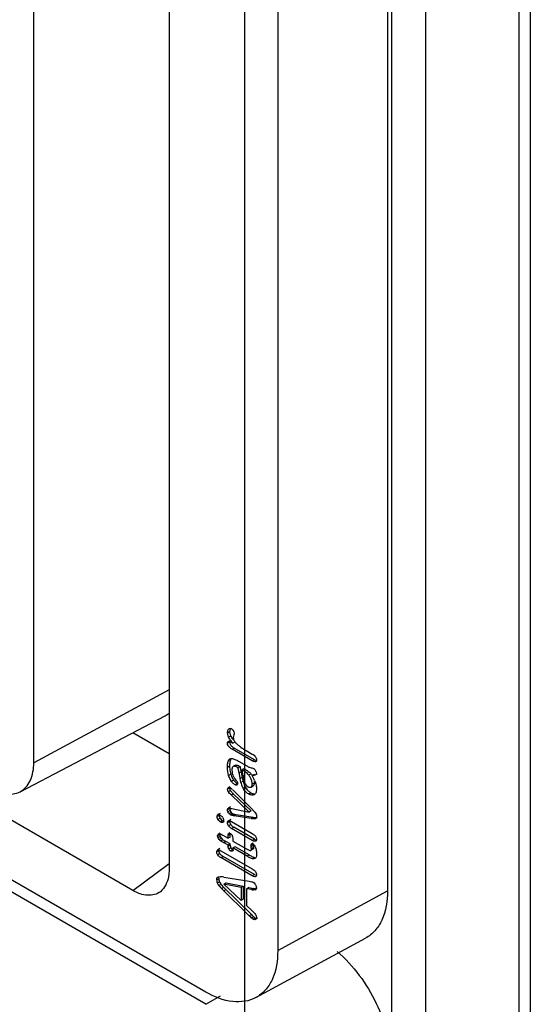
# Model space of a CAD drawing. Header units: millimetres. Extents: x 131 to 497, y 67 to 809.
# Tile 10 of 14: x 238 to 288, y 448 to 545. Entities that reach past the tile are written whole.
import ezdxf

# ---------------------------------------------------------------- set-up
doc = ezdxf.new("R2010")
doc.units = ezdxf.units.MM
doc.header["$LTSCALE"] = 57.01838
doc.layers.get('0').update_dxf_attribs({"linetype": 'CONTINUOUS'})

msp = doc.modelspace()

# ---------------------------------------------------------------- linework, layer by layer
at = {"color": 7, "linetype": 'Continuous'}
for p, q in [((259.666, 242.396), (259.666, 737.655)), ((277.408, 566.587), (277.408, 271)), ((274.063, 564.992), (274.063, 442.218)), ((273.682, 564.549), (273.682, 459.129)), ((238.947, 471.727), (238.947, 563.653)), ((252.234, 561.334), (252.234, 461.241)), ((286.588, 560.432), (286.588, 265.881)), ((287.704, 560.91), (287.704, 264.683)), ((262.903, 558.255), (262.903, 453.268)), ((255.85, 449.196), (156.741, 506.416)), ((255.853, 447.997), (156.803, 505.182)), ((248.669, 459.183), (178.007, 499.98)), ((252.234, 478.891), (238.947, 471.727)), ((237.599, 468.87), (251.846, 476.337)), ((258.08, 475.015), (258.15, 475.082)), ((258.161, 475.062), (258.08, 475.015)), ((252.234, 472.616), (248.671, 474.673)), ((258.182, 474.763), (257.97, 474.641)), ((258.288, 474.348), (258.076, 474.225)), ((258.182, 473.763), (257.97, 473.64)), ((258.283, 473.945), (258.071, 473.823)), ((258.425, 473.046), (258.637, 473.168)), ((260.408, 471.901), (258.425, 473.046)), ((258.71, 473.784), (258.498, 473.662)), ((260.62, 472.024), (258.637, 473.168)), ((258.185, 472.015), (258.075, 471.952)), ((259.813, 472.927), (260.408, 472.584)), ((260.62, 472.024), (260.408, 471.901)), ((258.177, 471.383), (257.965, 471.261)), ((258.767, 471.497), (258.555, 471.375)), ((258.998, 471.244), (259.211, 471.366)), ((259.038, 471.889), (259.852, 471.414)), ((259.371, 471.028), (259.583, 471.15)), ((259.722, 471.07), (259.51, 470.947)), ((259.583, 471.15), (259.722, 471.07)), ((260.816, 471.877), (260.716, 471.819)), ((258.291, 470.601), (258.078, 470.478)), ((259.329, 470.842), (259.117, 470.72)), ((259.216, 470.184), (259.428, 470.307)), ((259.286, 469.794), (259.216, 470.184)), ((259.371, 471.028), (259.51, 470.947)), ((259.498, 469.917), (259.428, 470.307)), ((260.054, 470.53), (260.266, 470.653)), ((260.612, 470.585), (260.4, 470.462)), ((260.856, 470.602), (260.722, 470.525)), ((258.182, 469.239), (257.97, 469.116)), ((258.191, 469.364), (258.054, 469.285)), ((258.573, 470.018), (258.361, 469.896)), ((258.712, 469.559), (258.924, 469.682)), ((259.498, 469.917), (259.286, 469.794)), ((259.767, 469.249), (259.555, 469.126)), ((260.279, 469.342), (260.492, 469.465)), ((260.611, 469.75), (260.398, 469.628)), ((258.258, 468.996), (258.046, 468.873)), ((258.326, 468.566), (258.538, 468.689)), ((260.086, 466.878), (258.326, 468.566)), ((258.538, 468.689), (260.298, 467)), ((258.592, 468.958), (260.287, 467.269)), ((260.037, 468.662), (260.249, 468.784)), ((258.182, 467.216), (257.97, 467.094)), ((258.272, 467.392), (258.06, 467.27)), ((258.396, 467.227), (260.086, 466.878)), ((260.287, 467.269), (260.411, 467.146)), ((257.154, 466.563), (256.942, 466.44)), ((257.238, 466.749), (257.026, 466.627)), ((257.246, 466.267), (257.034, 466.145)), ((258.225, 467.031), (258.013, 466.909)), ((258.333, 466.849), (258.121, 466.727)), ((258.465, 466.732), (258.253, 466.61)), ((258.572, 466.686), (258.36, 466.563)), ((258.697, 466.656), (258.485, 466.534)), ((258.61, 466.513), (258.822, 466.635)), ((260.287, 466.249), (258.61, 466.513)), ((258.822, 466.635), (260.499, 466.372)), ((260.298, 467), (260.086, 466.878)), ((260.499, 466.372), (260.287, 466.249)), ((260.739, 466.284), (260.611, 466.211)), ((260.885, 466.336), (260.753, 466.26)), ((257.477, 466.031), (257.264, 465.909)), ((257.654, 465.954), (257.506, 465.869)), ((258.182, 465.961), (257.97, 465.839)), ((258.281, 465.662), (258.068, 465.539)), ((258.281, 466.15), (258.069, 466.028)), ((258.35, 465.965), (260.408, 464.777)), ((258.37, 465.27), (258.583, 465.393)), ((260.408, 464.094), (258.37, 465.27)), ((260.62, 464.217), (258.583, 465.393)), ((257.214, 464.68), (257.002, 464.557)), ((257.257, 464.489), (257.045, 464.367)), ((257.212, 464.802), (257.097, 464.735)), ((257.365, 464.311), (257.153, 464.188)), ((257.523, 464.599), (258.033, 464.305)), ((258.033, 464.605), (258.245, 464.727)), ((258.033, 464.305), (258.033, 464.605)), ((258.245, 464.428), (258.033, 464.305)), ((258.214, 464.852), (258.098, 464.785)), ((258.245, 464.428), (258.245, 464.727)), ((257.525, 464.168), (257.313, 464.046)), ((257.58, 463.883), (257.792, 464.006)), ((258.033, 463.622), (257.58, 463.883)), ((258.245, 463.745), (257.792, 464.006)), ((258.245, 463.745), (258.033, 463.622)), ((258.245, 463.635), (258.033, 463.512)), ((258.033, 463.512), (258.033, 463.622)), ((258.311, 463.358), (258.099, 463.236)), ((258.245, 463.635), (258.245, 463.745)), ((258.497, 464.204), (258.497, 464.037)), ((258.497, 464.037), (259.831, 463.267)), ((258.709, 463.477), (258.497, 463.354)), ((258.497, 463.354), (258.497, 463.228)), ((259.889, 462.551), (258.497, 463.354)), ((260.101, 462.673), (258.709, 463.477)), ((260.362, 463.693), (260.271, 463.641)), ((260.505, 463.583), (260.293, 463.461)), ((260.527, 463.388), (260.315, 463.265)), ((260.481, 463.829), (260.333, 463.743)), ((260.62, 464.217), (260.408, 464.094)), ((260.815, 464.071), (260.713, 464.012)), ((257.123, 463.103), (256.911, 462.981)), ((257.223, 462.8), (257.011, 462.677)), ((257.224, 463.293), (257.012, 463.17)), ((257.319, 463.09), (260.408, 461.307)), ((257.319, 462.408), (257.531, 462.53)), ((260.408, 460.625), (257.319, 462.408)), ((260.62, 460.747), (257.531, 462.53)), ((258.476, 463.186), (258.264, 463.063)), ((258.562, 463.115), (258.433, 463.04)), ((260.101, 462.673), (259.889, 462.551)), ((260.463, 463.229), (260.251, 463.107)), ((260.624, 462.424), (260.412, 462.301)), ((260.708, 462.355), (260.656, 462.313)), ((248.669, 459.183), (252.234, 461.826)), ((257.044, 460.489), (256.97, 460.446)), ((257.617, 460.481), (260.085, 460.094)), ((260.62, 460.747), (260.408, 460.625)), ((260.815, 460.601), (260.713, 460.542)), ((257.123, 460.338), (256.911, 460.216)), ((256.97, 459.918), (257.182, 460.04)), ((257.333, 459.781), (257.121, 459.659)), ((257.367, 459.389), (257.579, 459.511)), ((257.579, 459.511), (260.318, 456.81)), ((257.835, 459.922), (257.623, 459.799)), ((257.623, 459.799), (259.306, 458.2)), ((259.306, 459.466), (257.623, 459.799)), ((257.835, 459.922), (259.518, 459.589)), ((259.518, 459.589), (259.306, 459.466)), ((259.306, 459.466), (259.306, 458.2)), ((259.518, 459.589), (259.518, 458.323)), ((260.05, 459.479), (259.838, 459.357)), ((260.05, 459.479), (260.546, 459.389)), ((260.106, 456.688), (257.367, 459.389)), ((257.834, 459.261), (257.622, 459.138)), ((259.838, 459.357), (259.838, 457.7)), ((260.334, 459.267), (259.838, 459.357)), ((260.546, 459.389), (260.334, 459.267)), ((260.752, 459.36), (260.539, 459.237)), ((260.707, 459.237), (260.791, 459.286)), ((262.903, 453.268), (273.682, 459.129)), ((259.518, 458.323), (259.306, 458.2)), ((259.838, 457.7), (260.345, 457.211)), ((260.318, 456.81), (260.106, 456.688)), ((260.548, 456.588), (260.336, 456.465)), ((260.703, 456.473), (260.491, 456.35)), ((260.929, 456.45), (260.717, 456.328)), ((260.759, 448.659), (271.529, 454.499)), ((255.853, 447.997), (257.268, 448.816))]:
    msp.add_line(p, q, dxfattribs=at)
for centre, radius, start, end in [((250.792, 478.346), 2.269, 297.69653, 309.89222), ((258.854, 474.64), 0.884, 179.96003, 189.11061), ((258.806, 474.633), 0.836, 189.14569, 199.07659), ((258.839, 474.646), 0.871, 199.16025, 208.85301), ((260.587, 475.707), 2.918, 215.01157, 217.37573), ((259.051, 474.768), 0.871, 199.27046, 208.85182), ((259.299, 474.252), 0.77, 199.71131, 208.56705), ((261.425, 476.451), 3.85, 233.44536, 235.91658), ((258.352, 471.843), 0.294, 120.02561, 131.54647), ((261.701, 471.386), 3.524, 177.79332, 180.04749), ((260.935, 471.416), 2.758, 175.16573, 177.79766), ((243.896, 467.555), 15.546, 13.06246, 13.72626), ((244.274, 467.642), 15.158, 11.71525, 13.0654), ((244.108, 467.677), 15.546, 13.06246, 13.72626), ((244.359, 467.735), 15.289, 12.39127, 13.06249), ((260.644, 472.667), 1.476, 249.97776, 255.6747), ((260.422, 471.282), 2.237, 190.96264, 197.73427), ((253.435, 465.842), 6.809, 37.18823, 39.15693), ((240.127, 466.926), 19.365, 10.75804, 11.29783), ((240.54, 467.004), 18.944, 9.6646, 10.76009), ((244.614, 467.791), 15.028, 11.71235, 12.39131), ((240.339, 467.048), 19.365, 10.75804, 11.29783), ((240.614, 467.101), 19.085, 10.21301, 10.75806), ((240.891, 467.15), 18.804, 9.66257, 10.21303), ((253.773, 469.467), 5.815, 11.63519, 13.61609), ((251.581, 469.011), 8.054, 10.3712, 11.66607), ((273.453, 472.905), 14.163, 189.93581, 192.02057), ((259.125, 469.626), 1.537, 47.34623, 50.53471), ((255.302, 467.723), 5.787, 25.49951, 28.25199), ((256.477, 468.281), 4.486, 22.14032, 25.52237), ((257.353, 467.992), 1.558, 44.42092, 50.12663), ((253.796, 466.121), 6.353, 36.17401, 37.15345), ((261.134, 470.143), 1.88, 190.68211, 198.10409), ((261.071, 470.122), 1.814, 198.101, 213.30337), ((261.346, 470.265), 1.88, 190.68196, 198.20388), ((261.298, 470.249), 1.829, 198.18816, 205.78044), ((260.681, 470.212), 1.11, 193.37489, 198.97003), ((260.789, 470.249), 1.224, 198.94847, 204.19129), ((261.258, 470.232), 1.786, 205.84987, 213.41059), ((260.852, 470.276), 1.293, 204.17231, 209.22634), ((259.036, 469.591), 1.366, 8.2228, 14.9073), ((261.673, 471.959), 4.53, 224.44043, 226.20992), ((261.001, 470.034), 1.461, 221.57478, 226.21737), ((260.93, 469.96), 1.358, 226.23515, 233.43118), ((260.926, 469.955), 1.353, 233.45407, 240.19439), ((260.414, 468.906), 0.36, 299.92714, 308.04638), ((256.928, 466.018), 0.666, 30.09607, 40.04228), ((262.515, 481.993), 15.901, 261.94308, 262.34424), ((252.263, 458.99), 11.529, 44.59612, 45.02966), ((259.274, 465.807), 1.748, 37.52695, 40.60308), ((257.944, 464.8), 0.758, 220.21994, 236.4985), ((257.732, 464.678), 0.758, 220.21994, 236.4985), ((259.205, 466.916), 3.438, 236.60336, 238.33638), ((263.134, 473.278), 10.701, 239.49131, 240.05035), ((258.81, 463.622), 0.564, 188.23913, 197.99693), ((258.785, 463.614), 0.538, 198.01315, 208.37083), ((258.525, 463.466), 0.484, 208.37195, 218.24255), ((256.344, 453.62), 6.978, 79.48977, 81.93696), ((257.722, 460.215), 0.811, 179.94983, 187.03012), ((257.671, 460.21), 0.759, 187.15359, 202.64886), ((257.968, 460.328), 1.079, 202.36102, 207.67996), ((257.977, 460.332), 1.089, 207.62248, 218.19035), ((259.539, 461.605), 3.104, 218.82279, 221.10425), ((257.887, 460.335), 0.764, 194.92267, 202.67268), ((258.192, 460.456), 1.092, 202.38708, 212.93577), ((259.387, 461.469), 2.9, 221.07207, 225.8467), ((258.176, 460.445), 1.073, 212.88541, 218.22362), ((259.702, 461.685), 3.039, 218.79786, 223.42563), ((259.547, 461.54), 2.827, 223.44844, 225.87689), ((260.023, 459.337), 0.801, 30.35453, 38.81401), ((261.142, 464.178), 4.977, 260.65758, 261.413), ((261.121, 464.007), 4.805, 261.36185, 263.0019), ((261.383, 464.485), 5.164, 260.6825, 262.13455), ((261.282, 463.72), 4.392, 262.0697, 263.01256), ((264.055, 460.537), 5.515, 224.26415, 225.41934), ((263.886, 460.368), 5.276, 225.44638, 227.73701), ((264.106, 460.497), 5.286, 224.22783, 226.62716), ((264.259, 460.669), 5.516, 226.69508, 227.74153)]:
    msp.add_arc(centre, radius, start, end, dxfattribs=at)
for points, knots in [([(257.97, 474.641), (257.97, 474.677), (257.978, 474.807), (258.024, 474.938), (258.08, 475.015)], [0, 0, 0, 0, 0.273298, 1, 1, 1, 1]), ([(258.15, 475.082), (258.192, 475.106), (258.274, 475.105), (258.337, 475.073), (258.355, 475.062)], [0, 0, 0, 0, 0.700327, 1, 1, 1, 1]), ([(257.97, 473.64), (257.97, 473.664), (257.97, 473.734), (258.022, 473.815), (258.071, 473.823)], [0, 0, 0, 0, 0.319169, 1, 1, 1, 1]), ([(258.425, 473.046), (258.38, 473.072), (258.194, 473.187), (258.018, 473.367), (257.981, 473.534)], [0, 0, 0, 0, 0.23233, 1, 1, 1, 1]), ([(258.071, 473.823), (258.138, 473.833), (258.293, 473.78), (258.425, 473.707), (258.498, 473.662)], [0, 0, 0, 0, 0.441981, 1, 1, 1, 1]), ([(258.287, 472.075), (258.272, 472.045), (258.217, 471.909), (258.197, 471.761), (258.187, 471.648)], [0, 0, 0, 0, 0.224835, 1, 1, 1, 1]), ([(258.411, 472.136), (258.448, 472.132), (258.608, 472.102), (258.76, 472.036), (258.872, 471.979)], [0, 0, 0, 0, 0.224866, 1, 1, 1, 1]), ([(237.599, 468.87), (238.033, 469.097), (238.788, 470.008), (238.947, 471.125), (238.947, 471.727)], [0, 0, 0, 0, 0.44879, 1, 1, 1, 1]), ([(257.965, 471.261), (257.965, 471.305), (257.968, 471.473), (257.983, 471.641), (258.009, 471.76)], [0, 0, 0, 0, 0.266852, 1, 1, 1, 1]), ([(258.555, 471.375), (258.527, 471.369), (258.404, 471.282), (258.411, 471.115), (258.411, 471.003)], [0, 0, 0, 0, 0.198996, 1, 1, 1, 1]), ([(258.767, 471.497), (258.787, 471.502), (258.885, 471.507), (258.979, 471.473), (259.049, 471.444)], [0, 0, 0, 0, 0.218482, 1, 1, 1, 1]), ([(260.716, 471.819), (260.695, 471.811), (260.584, 471.802), (260.482, 471.858), (260.408, 471.901)], [0, 0, 0, 0, 0.205281, 1, 1, 1, 1]), ([(260.816, 472.003), (260.816, 471.981), (260.814, 471.909), (260.763, 471.836), (260.716, 471.819)], [0, 0, 0, 0, 0.30758, 1, 1, 1, 1]), ([(234.595, 469.215), (235.09, 468.929), (236.079, 468.528), (237.184, 468.653), (237.599, 468.87)], [0, 0, 0, 0, 0.549582, 1, 1, 1, 1]), ([(257.97, 469.116), (257.97, 469.136), (257.973, 469.2), (258.013, 469.265), (258.054, 469.285)], [0, 0, 0, 0, 0.300047, 1, 1, 1, 1]), ([(258.054, 469.285), (258.096, 469.305), (258.172, 469.305), (258.231, 469.276), (258.248, 469.266)], [0, 0, 0, 0, 0.708239, 1, 1, 1, 1]), ([(258.908, 469.546), (258.899, 469.542), (258.882, 469.531), (258.863, 469.524), (258.853, 469.522)], [0, 0, 0, 0, 0.498011, 1, 1, 1, 1]), ([(259.985, 469.377), (260.011, 469.362), (260.1, 469.316), (260.217, 469.308), (260.279, 469.342)], [0, 0, 0, 0, 0.296464, 1, 1, 1, 1]), ([(260.611, 469.755), (260.611, 469.732), (260.608, 469.654), (260.589, 469.572), (260.557, 469.525)], [0, 0, 0, 0, 0.287538, 1, 1, 1, 1]), ([(260.816, 469.141), (260.816, 469.111), (260.813, 469.002), (260.796, 468.892), (260.769, 468.818)], [0, 0, 0, 0, 0.275136, 1, 1, 1, 1]), ([(260.447, 468.549), (260.415, 468.547), (260.273, 468.547), (260.136, 468.603), (260.041, 468.659)], [0, 0, 0, 0, 0.224771, 1, 1, 1, 1]), ([(260.533, 468.676), (260.544, 468.675), (260.565, 468.672), (260.587, 468.671), (260.597, 468.671)], [0, 0, 0, 0, 0.50563, 1, 1, 1, 1]), ([(257.97, 467.094), (257.97, 467.116), (257.969, 467.181), (258.013, 467.265), (258.06, 467.27)], [0, 0, 0, 0, 0.320168, 1, 1, 1, 1]), ([(256.98, 466.581), (256.986, 466.59), (257, 466.606), (257.017, 466.62), (257.026, 466.627)], [0, 0, 0, 0, 0.501981, 1, 1, 1, 1]), ([(257.026, 466.627), (257.073, 466.659), (257.172, 466.642), (257.242, 466.605), (257.264, 466.592)], [0, 0, 0, 0, 0.690011, 1, 1, 1, 1]), ([(260.789, 466.306), (260.784, 466.297), (260.774, 466.28), (260.76, 466.266), (260.753, 466.26)], [0, 0, 0, 0, 0.517072, 1, 1, 1, 1]), ([(257.506, 465.869), (257.496, 465.863), (257.474, 465.853), (257.451, 465.85), (257.439, 465.85)], [0, 0, 0, 0, 0.488667, 1, 1, 1, 1]), ([(257.552, 465.913), (257.546, 465.904), (257.532, 465.888), (257.515, 465.874), (257.506, 465.869)], [0, 0, 0, 0, 0.505027, 1, 1, 1, 1]), ([(257.58, 465.98), (257.577, 465.967), (257.57, 465.944), (257.558, 465.923), (257.552, 465.913)], [0, 0, 0, 0, 0.52118, 1, 1, 1, 1]), ([(258.014, 465.989), (258.022, 465.998), (258.038, 466.013), (258.058, 466.024), (258.069, 466.028)], [0, 0, 0, 0, 0.497851, 1, 1, 1, 1]), ([(257.002, 464.557), (257.002, 464.578), (257.007, 464.647), (257.054, 464.713), (257.097, 464.735)], [0, 0, 0, 0, 0.295218, 1, 1, 1, 1]), ([(258.061, 464.746), (258.066, 464.754), (258.077, 464.769), (258.091, 464.781), (258.098, 464.785)], [0, 0, 0, 0, 0.515389, 1, 1, 1, 1]), ([(258.098, 464.785), (258.133, 464.805), (258.199, 464.799), (258.249, 464.774), (258.264, 464.765)], [0, 0, 0, 0, 0.697035, 1, 1, 1, 1]), ([(260.521, 463.316), (260.519, 463.305), (260.514, 463.286), (260.505, 463.268), (260.5, 463.26)], [0, 0, 0, 0, 0.524168, 1, 1, 1, 1]), ([(260.527, 463.388), (260.527, 463.375), (260.526, 463.351), (260.523, 463.327), (260.521, 463.316)], [0, 0, 0, 0, 0.519871, 1, 1, 1, 1]), ([(260.816, 464.196), (260.816, 464.174), (260.813, 464.101), (260.761, 464.029), (260.713, 464.012)], [0, 0, 0, 0, 0.305819, 1, 1, 1, 1]), ([(256.911, 462.981), (256.911, 463.004), (256.913, 463.077), (256.964, 463.153), (257.012, 463.17)], [0, 0, 0, 0, 0.308897, 1, 1, 1, 1]), ([(257.012, 463.17), (257.033, 463.178), (257.144, 463.188), (257.245, 463.133), (257.319, 463.09)], [0, 0, 0, 0, 0.205621, 1, 1, 1, 1]), ([(258.327, 463.034), (258.317, 463.038), (258.295, 463.046), (258.274, 463.057), (258.264, 463.063)], [0, 0, 0, 0, 0.479782, 1, 1, 1, 1]), ([(258.47, 463.081), (258.466, 463.072), (258.455, 463.057), (258.44, 463.045), (258.433, 463.04)], [0, 0, 0, 0, 0.516536, 1, 1, 1, 1]), ([(260.412, 462.301), (260.382, 462.31), (260.253, 462.354), (260.13, 462.416), (260.038, 462.467)], [0, 0, 0, 0, 0.231343, 1, 1, 1, 1]), ([(260.251, 463.107), (260.289, 463.121), (260.313, 463.191), (260.315, 463.247), (260.315, 463.265)], [0, 0, 0, 0, 0.690201, 1, 1, 1, 1]), ([(260.5, 463.26), (260.496, 463.253), (260.485, 463.24), (260.471, 463.232), (260.463, 463.229)], [0, 0, 0, 0, 0.512862, 1, 1, 1, 1]), ([(260.816, 462.803), (260.816, 462.772), (260.813, 462.659), (260.799, 462.545), (260.772, 462.467)], [0, 0, 0, 0, 0.273145, 1, 1, 1, 1]), ([(260.656, 462.314), (260.605, 462.284), (260.514, 462.276), (260.435, 462.295), (260.412, 462.301)], [0, 0, 0, 0, 0.714342, 1, 1, 1, 1]), ([(252.234, 461.241), (252.234, 461.01), (252.179, 460.224), (251.821, 459.406), (251.376, 459.06)], [0, 0, 0, 0, 0.290724, 1, 1, 1, 1]), ([(256.937, 460.386), (256.941, 460.397), (256.95, 460.418), (256.963, 460.437), (256.97, 460.446)], [0, 0, 0, 0, 0.515406, 1, 1, 1, 1]), ([(260.713, 460.542), (260.692, 460.535), (260.582, 460.528), (260.481, 460.582), (260.408, 460.625)], [0, 0, 0, 0, 0.205744, 1, 1, 1, 1]), ([(260.816, 460.726), (260.816, 460.704), (260.813, 460.631), (260.761, 460.559), (260.713, 460.542)], [0, 0, 0, 0, 0.30582, 1, 1, 1, 1]), ([(260.714, 459.742), (260.73, 459.715), (260.784, 459.618), (260.816, 459.506), (260.816, 459.426)], [0, 0, 0, 0, 0.275572, 1, 1, 1, 1]), ([(251.376, 459.06), (251.043, 458.8), (250.034, 458.558), (249.121, 458.923), (248.669, 459.183)], [0, 0, 0, 0, 0.44753, 1, 1, 1, 1]), ([(273.682, 459.129), (273.682, 458.156), (273.472, 456.72), (272.511, 455.199), (271.87, 454.684), (271.529, 454.499)], [0, 0, 0, 0, 0.547965, 0.781442, 1, 1, 1, 1]), ([(260.717, 456.328), (260.67, 456.3), (260.58, 456.305), (260.511, 456.339), (260.492, 456.35)], [0, 0, 0, 0, 0.704117, 1, 1, 1, 1]), ([(260.816, 456.519), (260.816, 456.497), (260.812, 456.423), (260.763, 456.352), (260.717, 456.328)], [0, 0, 0, 0, 0.29691, 1, 1, 1, 1]), ([(262.903, 453.268), (262.903, 452.299), (262.694, 450.87), (261.737, 449.356), (261.099, 448.843), (260.759, 448.659)], [0, 0, 0, 0, 0.547965, 0.781442, 1, 1, 1, 1]), ([(268.744, 453.192), (270.351, 451.794), (272.848, 448.356), (274.063, 444.234), (274.063, 442.218)], [0, 0, 0, 0, 0.513723, 1, 1, 1, 1]), ([(260.759, 448.659), (260.087, 448.294), (258.278, 448.054), (256.661, 448.728), (255.85, 449.196)], [0, 0, 0, 0, 0.449754, 1, 1, 1, 1])]:
    msp.add_open_spline(points, degree=3, knots=knots, dxfattribs=at)
for points in [[(258.292, 475.137), (258.242, 475.068), (258.21, 474.985), (258.194, 474.901)], [(258.355, 475.062), (258.437, 475.015), (258.506, 474.941), (258.554, 474.86)], [(258.197, 474.033), (258.154, 474.095), (258.113, 474.159), (258.076, 474.225)], [(258.194, 474.901), (258.186, 474.856), (258.182, 474.809), (258.182, 474.763)], [(258.182, 474.763), (258.182, 474.668), (258.198, 474.571), (258.229, 474.481)], [(258.288, 474.348), (258.325, 474.282), (258.366, 474.218), (258.409, 474.155)], [(258.409, 474.155), (258.454, 474.091), (258.502, 474.028), (258.552, 473.967)], [(258.584, 474.474), (258.555, 474.393), (258.534, 474.307), (258.534, 474.22)], [(258.534, 474.22), (258.534, 474.143), (258.548, 474.065), (258.574, 473.992)], [(258.554, 474.86), (258.595, 474.792), (258.63, 474.715), (258.63, 474.636)], [(258.63, 474.636), (258.63, 474.58), (258.604, 474.527), (258.584, 474.474)], [(257.981, 473.534), (257.973, 473.569), (257.97, 473.605), (257.97, 473.64)], [(258.182, 473.763), (258.182, 473.68), (258.205, 473.595), (258.245, 473.522)], [(258.245, 473.522), (258.288, 473.443), (258.351, 473.375), (258.42, 473.317)], [(258.498, 473.662), (258.418, 473.75), (258.34, 473.841), (258.268, 473.936)], [(258.42, 473.317), (258.487, 473.261), (258.561, 473.212), (258.637, 473.168)], [(258.623, 473.883), (258.643, 473.845), (258.667, 473.809), (258.692, 473.774)], [(258.692, 473.774), (258.719, 473.737), (258.749, 473.701), (258.78, 473.667)], [(258.78, 473.667), (258.811, 473.633), (258.844, 473.601), (258.877, 473.57)], [(258.877, 473.57), (258.958, 473.494), (259.044, 473.424), (259.133, 473.358)], [(259.268, 473.262), (259.445, 473.143), (259.628, 473.034), (259.813, 472.927)], [(258.075, 471.952), (258.095, 471.994), (258.123, 472.033), (258.157, 472.063)], [(258.205, 472.098), (258.266, 472.133), (258.342, 472.144), (258.411, 472.136)], [(260.408, 472.584), (260.528, 472.515), (260.642, 472.423), (260.717, 472.306)], [(260.62, 472.024), (260.688, 471.984), (260.761, 471.946), (260.84, 471.935)], [(260.717, 472.306), (260.774, 472.216), (260.816, 472.109), (260.816, 472.003)], [(258.078, 470.478), (257.998, 470.729), (257.965, 470.997), (257.965, 471.261)], [(258.009, 471.76), (258.024, 471.826), (258.045, 471.892), (258.075, 471.952)], [(258.177, 471.383), (258.177, 471.207), (258.191, 471.03), (258.225, 470.857)], [(258.686, 471.371), (258.643, 471.38), (258.597, 471.384), (258.555, 471.375)], [(258.998, 471.244), (258.899, 471.296), (258.796, 471.347), (258.686, 471.371)], [(258.872, 471.979), (258.929, 471.951), (258.984, 471.921), (259.038, 471.889)], [(259.049, 471.444), (259.104, 471.421), (259.158, 471.394), (259.211, 471.366)], [(259.722, 471.07), (259.789, 471.032), (259.854, 470.992), (259.917, 470.949)], [(259.852, 471.414), (259.943, 471.362), (260.039, 471.316), (260.138, 471.28)], [(260.278, 471.236), (260.341, 471.22), (260.404, 471.203), (260.465, 471.183)], [(260.465, 471.183), (260.494, 471.173), (260.524, 471.164), (260.551, 471.149)], [(260.551, 471.149), (260.63, 471.103), (260.688, 471.023), (260.733, 470.943)], [(258.251, 470.07), (258.179, 470.199), (258.124, 470.337), (258.078, 470.478)], [(258.291, 470.601), (258.314, 470.529), (258.339, 470.458), (258.368, 470.389)], [(258.368, 470.389), (258.396, 470.322), (258.428, 470.256), (258.463, 470.192)], [(258.411, 471.003), (258.411, 470.894), (258.419, 470.783), (258.442, 470.676)], [(258.442, 470.676), (258.454, 470.622), (258.47, 470.568), (258.491, 470.517)], [(258.463, 470.192), (258.496, 470.132), (258.533, 470.074), (258.573, 470.018)], [(258.491, 470.517), (258.529, 470.426), (258.577, 470.339), (258.63, 470.258)], [(258.63, 470.258), (258.657, 470.218), (258.685, 470.179), (258.715, 470.142)], [(259.371, 471.028), (259.391, 470.965), (259.409, 470.901), (259.424, 470.836)], [(259.705, 470.826), (259.642, 470.869), (259.577, 470.909), (259.51, 470.947)], [(259.89, 470.69), (259.831, 470.739), (259.769, 470.784), (259.705, 470.826)], [(260.06, 470.523), (260.009, 470.584), (259.951, 470.639), (259.89, 470.69)], [(259.917, 470.949), (259.981, 470.906), (260.043, 470.861), (260.102, 470.813)], [(260.159, 470.387), (260.129, 470.434), (260.097, 470.48), (260.061, 470.523)], [(260.301, 470.11), (260.265, 470.207), (260.215, 470.299), (260.159, 470.387)], [(260.166, 470.757), (260.204, 470.722), (260.24, 470.685), (260.272, 470.645)], [(260.273, 470.646), (260.309, 470.603), (260.341, 470.557), (260.372, 470.509)], [(260.356, 469.942), (260.341, 469.999), (260.322, 470.055), (260.301, 470.11)], [(260.722, 470.525), (260.626, 470.472), (260.509, 470.466), (260.4, 470.462)], [(260.816, 470.673), (260.815, 470.614), (260.773, 470.553), (260.722, 470.525)], [(260.733, 470.943), (260.781, 470.862), (260.814, 470.767), (260.816, 470.673)], [(258.046, 468.873), (257.997, 468.943), (257.97, 469.031), (257.97, 469.116)], [(258.182, 469.239), (258.182, 469.182), (258.192, 469.124), (258.215, 469.072)], [(258.248, 469.266), (258.285, 469.244), (258.319, 469.216), (258.352, 469.188)], [(258.361, 469.896), (258.32, 469.951), (258.284, 470.009), (258.251, 470.07)], [(258.476, 469.756), (258.435, 469.801), (258.397, 469.848), (258.361, 469.896)], [(258.712, 469.559), (258.623, 469.611), (258.545, 469.681), (258.476, 469.756)], [(258.573, 470.018), (258.609, 469.97), (258.648, 469.922), (258.689, 469.878)], [(258.689, 469.878), (258.726, 469.837), (258.765, 469.799), (258.807, 469.764)], [(258.853, 469.522), (258.805, 469.513), (258.753, 469.534), (258.712, 469.559)], [(258.807, 469.764), (258.843, 469.734), (258.883, 469.706), (258.924, 469.682)], [(258.962, 469.687), (258.963, 469.637), (258.952, 469.571), (258.908, 469.546)], [(258.924, 469.871), (258.96, 469.819), (258.962, 469.749), (258.961, 469.687)], [(259.694, 468.944), (259.643, 469.001), (259.597, 469.062), (259.555, 469.126)], [(259.724, 469.645), (259.783, 469.536), (259.877, 469.44), (259.985, 469.377)], [(259.767, 469.249), (259.809, 469.184), (259.856, 469.122), (259.908, 469.064)], [(260.279, 469.342), (260.306, 469.357), (260.329, 469.379), (260.346, 469.404)], [(260.346, 469.404), (260.365, 469.433), (260.378, 469.467), (260.386, 469.501)], [(260.386, 469.501), (260.395, 469.544), (260.399, 469.588), (260.398, 469.633)], [(260.399, 469.632), (260.399, 469.684), (260.395, 469.735), (260.388, 469.786)], [(260.557, 469.525), (260.54, 469.501), (260.518, 469.479), (260.492, 469.465)], [(260.6, 469.908), (260.607, 469.858), (260.612, 469.806), (260.611, 469.755)], [(260.632, 469.972), (260.663, 469.895), (260.692, 469.817), (260.718, 469.738)], [(260.718, 469.738), (260.759, 469.607), (260.789, 469.473), (260.805, 469.337)], [(260.805, 469.337), (260.813, 469.272), (260.817, 469.206), (260.816, 469.14)], [(258.326, 468.566), (258.226, 468.662), (258.125, 468.76), (258.046, 468.873)], [(258.215, 469.072), (258.226, 469.045), (258.241, 469.02), (258.258, 468.996)], [(258.258, 468.996), (258.284, 468.958), (258.313, 468.923), (258.343, 468.889)], [(258.343, 468.889), (258.374, 468.854), (258.406, 468.82), (258.439, 468.787)], [(258.466, 469.082), (258.507, 469.04), (258.55, 468.999), (258.592, 468.958)], [(260.041, 468.659), (259.911, 468.734), (259.793, 468.832), (259.694, 468.944)], [(260.253, 468.781), (260.339, 468.731), (260.435, 468.691), (260.533, 468.676)], [(260.593, 468.594), (260.549, 468.569), (260.498, 468.551), (260.447, 468.549)], [(260.709, 468.702), (260.689, 468.672), (260.664, 468.645), (260.635, 468.623)], [(260.769, 468.818), (260.754, 468.777), (260.734, 468.738), (260.709, 468.703)], [(258.06, 467.27), (258.172, 467.281), (258.286, 467.252), (258.396, 467.227)], [(258.182, 467.216), (258.182, 467.153), (258.2, 467.09), (258.225, 467.031)], [(256.942, 466.44), (256.942, 466.489), (256.953, 466.541), (256.98, 466.581)], [(256.952, 466.347), (256.946, 466.378), (256.942, 466.409), (256.942, 466.44)], [(257.034, 466.145), (256.998, 466.208), (256.967, 466.276), (256.952, 466.347)], [(257.154, 466.563), (257.154, 466.497), (257.171, 466.43), (257.196, 466.369)], [(257.196, 466.369), (257.21, 466.334), (257.227, 466.3), (257.246, 466.267)], [(257.246, 466.267), (257.284, 466.202), (257.332, 466.141), (257.39, 466.092)], [(257.264, 466.592), (257.33, 466.554), (257.39, 466.505), (257.438, 466.447)], [(257.505, 466.352), (257.539, 466.293), (257.567, 466.227), (257.58, 466.16)], [(258.013, 466.909), (257.988, 466.967), (257.97, 467.031), (257.97, 467.094)], [(258.121, 466.727), (258.077, 466.782), (258.041, 466.844), (258.013, 466.909)], [(258.253, 466.61), (258.202, 466.639), (258.158, 466.681), (258.121, 466.727)], [(258.225, 467.031), (258.253, 466.967), (258.289, 466.904), (258.333, 466.849)], [(258.36, 466.563), (258.323, 466.575), (258.287, 466.59), (258.253, 466.61)], [(258.333, 466.849), (258.37, 466.804), (258.414, 466.761), (258.465, 466.732)], [(258.485, 466.534), (258.443, 466.542), (258.401, 466.55), (258.36, 466.563)], [(258.465, 466.732), (258.499, 466.713), (258.535, 466.698), (258.572, 466.686)], [(258.61, 466.513), (258.568, 466.52), (258.527, 466.526), (258.485, 466.534)], [(258.572, 466.686), (258.613, 466.672), (258.655, 466.664), (258.697, 466.656)], [(258.697, 466.656), (258.739, 466.648), (258.78, 466.642), (258.822, 466.635)], [(260.611, 466.211), (260.539, 466.213), (260.468, 466.225), (260.397, 466.234)], [(260.472, 467.084), (260.517, 467.039), (260.56, 466.993), (260.601, 466.945)], [(260.499, 466.372), (260.586, 466.36), (260.673, 466.347), (260.761, 466.338)], [(260.753, 466.26), (260.714, 466.229), (260.661, 466.209), (260.611, 466.211)], [(260.66, 466.872), (260.707, 466.811), (260.747, 466.744), (260.775, 466.672)], [(260.775, 466.672), (260.801, 466.604), (260.816, 466.53), (260.816, 466.457)], [(260.816, 466.457), (260.816, 466.406), (260.812, 466.351), (260.789, 466.306)], [(257.099, 466.05), (257.075, 466.08), (257.053, 466.111), (257.034, 466.145)], [(257.264, 465.909), (257.202, 465.945), (257.145, 465.994), (257.099, 466.05)], [(257.439, 465.85), (257.378, 465.849), (257.318, 465.878), (257.264, 465.909)], [(257.39, 466.092), (257.417, 466.069), (257.446, 466.049), (257.477, 466.031)], [(257.58, 466.16), (257.586, 466.129), (257.589, 466.098), (257.589, 466.067)], [(257.589, 466.067), (257.589, 466.038), (257.587, 466.008), (257.58, 465.98)], [(257.97, 465.839), (257.97, 465.891), (257.98, 465.95), (258.014, 465.989)], [(258.068, 465.539), (258.011, 465.627), (257.97, 465.734), (257.97, 465.839)], [(258.155, 465.433), (258.123, 465.465), (258.094, 465.501), (258.068, 465.539)], [(258.069, 466.028), (258.123, 466.05), (258.189, 466.037), (258.244, 466.016)], [(258.37, 465.27), (258.293, 465.315), (258.218, 465.369), (258.155, 465.433)], [(258.182, 465.961), (258.182, 465.928), (258.186, 465.895), (258.193, 465.863)], [(258.193, 465.863), (258.2, 465.828), (258.211, 465.794), (258.226, 465.762)], [(258.226, 465.762), (258.241, 465.727), (258.26, 465.693), (258.281, 465.662)], [(258.244, 466.016), (258.281, 466.003), (258.316, 465.985), (258.35, 465.965)], [(258.281, 465.662), (258.306, 465.623), (258.335, 465.588), (258.367, 465.555)], [(258.367, 465.555), (258.399, 465.523), (258.434, 465.493), (258.47, 465.466)], [(258.47, 465.466), (258.506, 465.439), (258.544, 465.415), (258.583, 465.393)], [(257.045, 464.367), (257.019, 464.426), (257.002, 464.492), (257.002, 464.557)], [(257.153, 464.188), (257.108, 464.241), (257.073, 464.303), (257.045, 464.367)], [(257.097, 464.735), (257.143, 464.758), (257.203, 464.753), (257.251, 464.735)], [(257.214, 464.68), (257.214, 464.614), (257.231, 464.549), (257.257, 464.489)], [(257.251, 464.735), (257.312, 464.712), (257.372, 464.683), (257.43, 464.652)], [(257.257, 464.489), (257.285, 464.425), (257.32, 464.364), (257.365, 464.311)], [(257.43, 464.652), (257.461, 464.635), (257.492, 464.617), (257.523, 464.599)], [(258.033, 464.605), (258.033, 464.653), (258.037, 464.705), (258.061, 464.746)], [(258.264, 464.765), (258.316, 464.735), (258.365, 464.694), (258.399, 464.643)], [(258.399, 464.643), (258.417, 464.617), (258.432, 464.587), (258.444, 464.557)], [(258.444, 464.557), (258.472, 464.482), (258.486, 464.402), (258.492, 464.322)], [(258.492, 464.322), (258.496, 464.283), (258.497, 464.243), (258.497, 464.204)], [(260.408, 464.777), (260.527, 464.708), (260.64, 464.616), (260.715, 464.501)], [(260.715, 464.501), (260.773, 464.411), (260.816, 464.303), (260.816, 464.196)], [(257.58, 463.883), (257.52, 463.918), (257.46, 463.953), (257.401, 463.99)], [(257.525, 464.168), (257.583, 464.13), (257.642, 464.094), (257.702, 464.058)], [(258.039, 463.418), (258.035, 463.449), (258.033, 463.481), (258.033, 463.512)], [(258.099, 463.236), (258.069, 463.292), (258.048, 463.355), (258.039, 463.418)], [(258.245, 463.635), (258.245, 463.603), (258.247, 463.572), (258.251, 463.541)], [(258.311, 463.358), (258.337, 463.31), (258.372, 463.265), (258.413, 463.23)], [(260.271, 463.641), (260.271, 463.681), (260.297, 463.727), (260.333, 463.743)], [(260.293, 463.461), (260.282, 463.52), (260.271, 463.58), (260.271, 463.641)], [(260.315, 463.265), (260.315, 463.331), (260.305, 463.396), (260.293, 463.461)], [(260.333, 463.743), (260.38, 463.765), (260.441, 463.747), (260.486, 463.721)], [(260.521, 464.037), (260.482, 464.053), (260.444, 464.073), (260.408, 464.094)], [(260.483, 463.763), (260.483, 463.703), (260.494, 463.643), (260.505, 463.583)], [(260.486, 463.721), (260.56, 463.678), (260.622, 463.611), (260.665, 463.537)], [(260.505, 463.583), (260.517, 463.519), (260.527, 463.453), (260.527, 463.388)], [(260.713, 464.012), (260.652, 463.991), (260.581, 464.013), (260.521, 464.037)], [(260.62, 464.217), (260.687, 464.178), (260.76, 464.141), (260.837, 464.129)], [(260.665, 463.537), (260.69, 463.494), (260.71, 463.448), (260.727, 463.401)], [(260.727, 463.401), (260.751, 463.338), (260.768, 463.272), (260.781, 463.205)], [(257.011, 462.677), (256.951, 462.765), (256.911, 462.874), (256.911, 462.981)], [(257.319, 462.408), (257.201, 462.476), (257.088, 462.564), (257.011, 462.677)], [(257.123, 463.103), (257.123, 463.033), (257.139, 462.962), (257.167, 462.898)], [(257.167, 462.898), (257.183, 462.864), (257.202, 462.831), (257.223, 462.8)], [(257.223, 462.8), (257.275, 462.724), (257.344, 462.659), (257.418, 462.604)], [(257.418, 462.604), (257.454, 462.577), (257.492, 462.553), (257.531, 462.53)], [(258.264, 463.063), (258.218, 463.089), (258.177, 463.125), (258.145, 463.166)], [(258.433, 463.04), (258.402, 463.023), (258.361, 463.024), (258.327, 463.034)], [(258.413, 463.23), (258.433, 463.213), (258.454, 463.198), (258.476, 463.186)], [(258.497, 463.228), (258.497, 463.178), (258.494, 463.124), (258.47, 463.081)], [(259.831, 463.267), (259.917, 463.217), (260.002, 463.167), (260.092, 463.127)], [(260.038, 462.467), (259.988, 462.494), (259.938, 462.522), (259.889, 462.551)], [(260.092, 463.127), (260.141, 463.105), (260.201, 463.087), (260.251, 463.107)], [(260.101, 462.673), (260.161, 462.639), (260.221, 462.604), (260.282, 462.572)], [(260.282, 462.572), (260.34, 462.541), (260.398, 462.512), (260.458, 462.486)], [(260.458, 462.486), (260.512, 462.462), (260.568, 462.44), (260.624, 462.424)], [(260.772, 462.467), (260.758, 462.427), (260.738, 462.387), (260.708, 462.355)], [(260.781, 463.205), (260.794, 463.139), (260.802, 463.072), (260.808, 463.004)], [(260.808, 463.004), (260.813, 462.937), (260.816, 462.87), (260.816, 462.803)], [(256.97, 460.446), (256.988, 460.469), (257.01, 460.489), (257.036, 460.503)], [(257.036, 460.503), (257.061, 460.518), (257.09, 460.527), (257.119, 460.532)], [(257.119, 460.532), (257.186, 460.54), (257.256, 460.538), (257.323, 460.529)], [(257.129, 460.431), (257.125, 460.4), (257.123, 460.369), (257.123, 460.338)], [(260.408, 461.307), (260.528, 461.238), (260.642, 461.146), (260.717, 461.029)], [(260.62, 460.747), (260.656, 460.726), (260.694, 460.706), (260.733, 460.69)], [(260.717, 461.029), (260.774, 460.94), (260.816, 460.832), (260.816, 460.726)], [(256.911, 460.216), (256.911, 460.273), (256.916, 460.333), (256.937, 460.386)], [(257.123, 460.338), (257.123, 460.271), (257.131, 460.203), (257.149, 460.138)], [(260.085, 460.094), (260.176, 460.08), (260.266, 460.062), (260.355, 460.036)], [(260.355, 460.036), (260.4, 460.023), (260.445, 460.006), (260.486, 459.983)], [(260.486, 459.983), (260.548, 459.946), (260.601, 459.895), (260.647, 459.839)], [(260.707, 459.237), (260.652, 459.221), (260.592, 459.23), (260.535, 459.238)], [(260.785, 459.296), (260.769, 459.27), (260.733, 459.241), (260.704, 459.251)], [(260.816, 459.426), (260.817, 459.386), (260.816, 459.324), (260.777, 459.313)], [(260.345, 457.211), (260.479, 457.082), (260.617, 456.954), (260.726, 456.803)], [(260.549, 456.586), (260.595, 456.546), (260.642, 456.499), (260.701, 456.484)], [(260.726, 456.803), (260.785, 456.723), (260.816, 456.618), (260.816, 456.519)], [(260.492, 456.35), (260.437, 456.382), (260.381, 456.419), (260.343, 456.47)]]:
    msp.add_open_spline(points, degree=3, dxfattribs=at)

doc.saveas('drawing.dxf')
